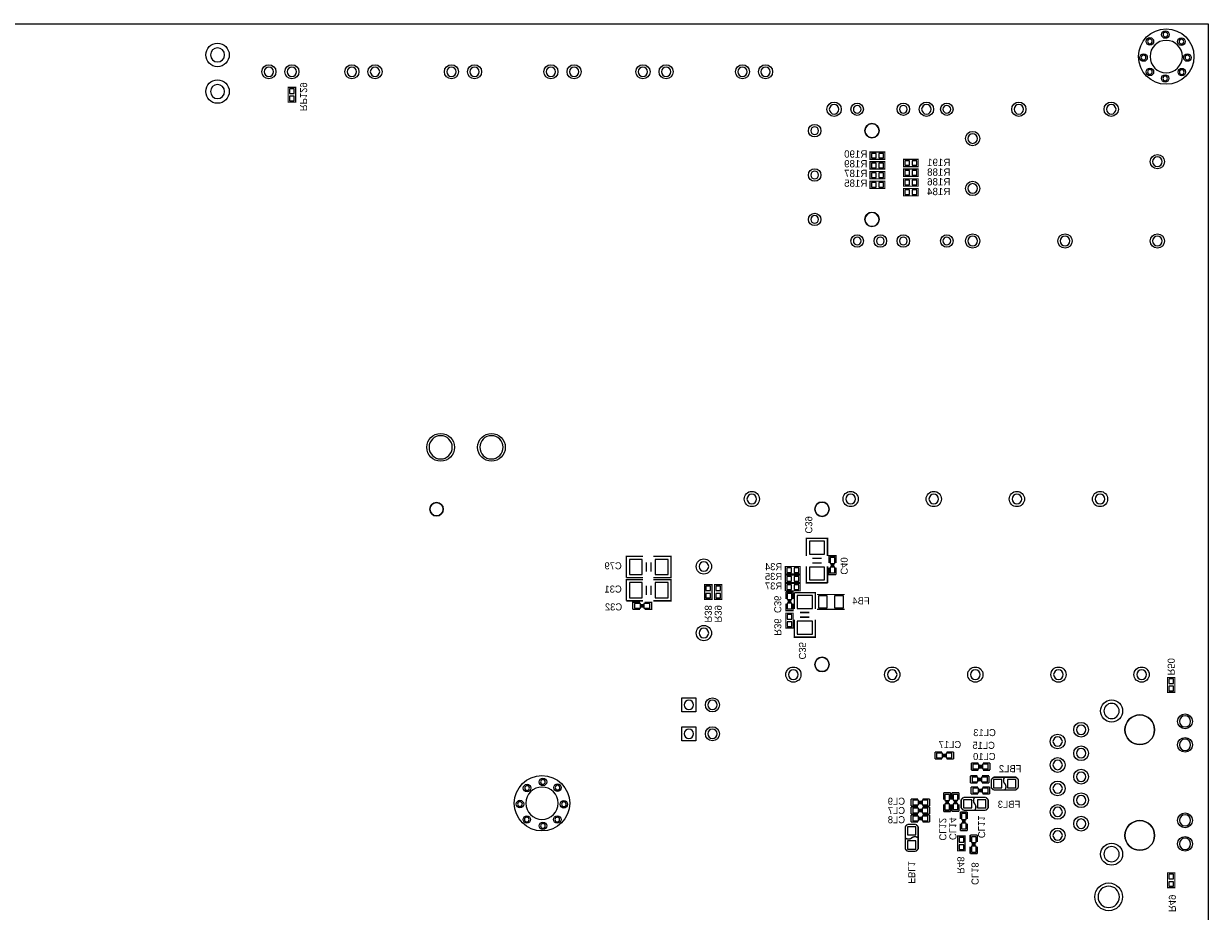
# Model space of a CAD drawing. Extents: x 0 to 254, y 0 to 180.
# Tile 4 of 4: x 126 to 254, y 84 to 180. Entities that reach past the tile are written whole.
import ezdxf

# ---------------------------------------------------------------- set-up
doc = ezdxf.new("R2010")
doc.units = 0
for name, color, linetype in [('BG_DRILLHOLE', 1, 'CONTINUOUS'), ('BG_OUTLINE', 2, 'CONTINUOUS'), ('PG_SILKSCREEN_BOTTOM', 6, 'CONTINUOUS'), ('PIN_BOTTOM', 8, 'CONTINUOUS'), ('RD_SILKSCREEN_BOTTOM', 7, 'CONTINUOUS')]:
    doc.layers.add(name, color=color, linetype=linetype)

msp = doc.modelspace()

# ---------------------------------------------------------------- linework, layer by layer
at = {"layer": 'BG_DRILLHOLE'}
for points in [[(247.93194, 178.42992, 1), (247.42394, 178.42992, 1)], [(251.19584, 176.784, 1), (247.69064, 176.784, 1)], [(249.60834, 179.16652, 1), (249.10034, 179.16652, 1)], [(251.33554, 178.40452, 1), (250.82754, 178.40452, 1)], [(147.497038, 176.962562, 1), (145.973038, 176.962562, 1)], [(247.24614, 176.67732, 1), (246.73814, 176.67732, 1)], [(251.99594, 176.67732, 1), (251.48794, 176.67732, 1)], [(152.80132, 175.146208, 1), (151.78532, 175.146208, 1)], [(155.30068, 175.146208, 1), (154.28468, 175.146208, 1)], [(161.793174, 175.146208, 1), (160.777174, 175.146208, 1)], [(164.292534, 175.146208, 1), (163.276534, 175.146208, 1)], [(172.567346, 175.146208, 1), (171.551346, 175.146208, 1)], [(175.066706, 175.146208, 1), (174.050706, 175.146208, 1)], [(183.341518, 175.146208, 1), (182.325518, 175.146208, 1)], [(185.840878, 175.146208, 1), (184.824878, 175.146208, 1)], [(193.303398, 175.146208, 1), (192.287398, 175.146208, 1)], [(195.802758, 175.146208, 1), (194.786758, 175.146208, 1)], [(204.07757, 175.146208, 1), (203.06157, 175.146208, 1)], [(206.57693, 175.146208, 1), (205.56093, 175.146208, 1)], [(247.93194, 175.12792, 1), (247.42394, 175.12792, 1)], [(249.58294, 174.41672, 1), (249.07494, 174.41672, 1)], [(251.38634, 175.10252, 1), (250.87834, 175.10252, 1)], [(147.497038, 173.002702, 1), (145.973038, 173.002702, 1)], [(214.008462, 171.087034, 1), (212.967062, 171.087034, 1)], [(216.408762, 171.087034, 1), (215.570562, 171.087034, 1)], [(221.407482, 171.087034, 1), (220.569282, 171.087034, 1)], [(224.008442, 171.087034, 1), (222.967042, 171.087034, 1)], [(226.109022, 171.087034, 1), (225.270822, 171.087034, 1)], [(234.008422, 171.087034, 1), (232.967022, 171.087034, 1)], [(244.008402, 171.087034, 1), (242.967002, 171.087034, 1)], [(218.351862, 168.768014, 1), (216.827862, 168.768014, 1)], [(211.808822, 168.768014, 1), (210.970622, 168.768014, 1)], [(229.009702, 167.917114, 1), (227.968302, 167.917114, 1)], [(249.009662, 165.417754, 1), (247.968262, 165.417754, 1)], [(211.808822, 163.967414, 1), (210.970622, 163.967414, 1)], [(229.009702, 162.517074, 1), (227.968302, 162.517074, 1)], [(211.808822, 159.166814, 1), (210.970622, 159.166814, 1)], [(218.351862, 159.166814, 1), (216.827862, 159.166814, 1)], [(216.408762, 156.837634, 1), (215.570562, 156.837634, 1)], [(218.908122, 156.837634, 1), (218.069922, 156.837634, 1)], [(221.407482, 156.837634, 1), (220.569282, 156.837634, 1)], [(226.109022, 156.837634, 1), (225.270822, 156.837634, 1)], [(229.009702, 156.837634, 1), (227.968302, 156.837634, 1)], [(239.009682, 156.837634, 1), (237.968282, 156.837634, 1)], [(249.009662, 156.837634, 1), (247.968262, 156.837634, 1)], [(172.150532, 134.514844, 1), (169.635932, 134.514844, 1)], [(177.650394, 134.514844, 1), (175.135794, 134.514844, 1)], [(171.170092, 127.81534, 1), (169.722292, 127.81534, 1)], [(205.099158, 128.921002, 1), (204.057758, 128.921002, 1)], [(212.953092, 127.820928, 1), (211.403692, 127.820928, 1)], [(215.799162, 128.921002, 1), (214.757762, 128.921002, 1)], [(224.799144, 128.921002, 1), (223.757744, 128.921002, 1)], [(233.799126, 128.921002, 1), (232.757726, 128.921002, 1)], [(242.799108, 128.921002, 1), (241.757708, 128.921002, 1)], [(199.909176, 121.621042, 1), (198.867776, 121.621042, 1)], [(199.909176, 114.421158, 1), (198.867776, 114.421158, 1)], [(212.953092, 111.02086, 1), (211.403692, 111.02086, 1)], [(209.599022, 109.92104, 1), (208.557622, 109.92104, 1)], [(220.299026, 109.92104, 1), (219.257626, 109.92104, 1)], [(229.299008, 109.92104, 1), (228.257608, 109.92104, 1)], [(238.29899, 109.92104, 1), (237.25759, 109.92104, 1)], [(247.298972, 109.92104, 1), (246.257572, 109.92104, 1)], [(198.27875, 106.650282, 1), (197.26275, 106.650282, 1)], [(200.81875, 106.650282, 1), (199.80275, 106.650282, 1)], [(244.355366, 105.987088, 1), (242.704366, 105.987088, 1)], [(248.180606, 103.957628, 1), (244.980206, 103.957628, 1)], [(252.089666, 104.866948, 1), (250.870466, 104.866948, 1)], [(198.27875, 103.522018, 1), (197.26275, 103.522018, 1)], [(200.81875, 103.522018, 1), (199.80275, 103.522018, 1)], [(240.738406, 103.957628, 1), (239.722406, 103.957628, 1)], [(238.198406, 102.687628, 1), (237.182406, 102.687628, 1)], [(252.089666, 102.326948, 1), (250.870466, 102.326948, 1)], [(240.738406, 101.417628, 1), (239.722406, 101.417628, 1)], [(238.198406, 100.147628, 1), (237.182406, 100.147628, 1)], [(240.738406, 98.877628, 1), (239.722406, 98.877628, 1)], [(180.49748, 97.6503, 1), (179.98948, 97.6503, 1)], [(183.6166, 96.012, 1), (180.1114, 96.012, 1)], [(182.22468, 98.3107, 1), (181.71668, 98.3107, 1)], [(183.79948, 97.7011, 1), (183.29148, 97.7011, 1)], [(238.198406, 97.607628, 1), (237.182406, 97.607628, 1)], [(240.738406, 96.337628, 1), (239.722406, 96.337628, 1)], [(179.73548, 95.9231, 1), (179.22748, 95.9231, 1)], [(184.48528, 95.8977, 1), (183.97728, 95.8977, 1)], [(238.198406, 95.067628, 1), (237.182406, 95.067628, 1)], [(180.47208, 94.2467, 1), (179.96408, 94.2467, 1)], [(182.22468, 93.5609, 1), (181.71668, 93.5609, 1)], [(183.77408, 94.2467, 1), (183.26608, 94.2467, 1)], [(240.738406, 93.797628, 1), (239.722406, 93.797628, 1)], [(248.180606, 92.527628, 1), (244.980206, 92.527628, 1)], [(252.089666, 94.158308, 1), (250.870466, 94.158308, 1)], [(238.198406, 92.527628, 1), (237.182406, 92.527628, 1)], [(244.355366, 90.498168, 1), (242.704366, 90.498168, 1)], [(252.089666, 91.618308, 1), (250.870466, 91.618308, 1)], [(244.375686, 85.88121, 1), (242.064286, 85.88121, 1)]]:
    msp.add_lwpolyline(points, format="xyb", close=True, dxfattribs=at)
at = {"layer": 'BG_OUTLINE'}
msp.add_lwpolyline([(0, 180.34), (254, 180.34), (254, 0), (0, 0)], close=True, dxfattribs=at)
at = {"layer": 'PG_SILKSCREEN_BOTTOM'}
for points, const_width in [([(154.38882, 173.4566), (155.18638, 173.4566), (155.18638, 171.8564), (154.38882, 171.8564), (154.38882, 173.4566)], 0.127), ([(217.373708, 165.664642), (217.373708, 166.462202), (218.973908, 166.462202), (218.973908, 165.664642), (217.373708, 165.664642)], 0.127), ([(217.373708, 164.613082), (217.373708, 165.410642), (218.973908, 165.410642), (218.973908, 164.613082), (217.373708, 164.613082)], 0.127), ([(222.594424, 165.668706), (222.594424, 164.871146), (220.994224, 164.871146), (220.994224, 165.668706), (222.594424, 165.668706)], 0.127), ([(217.373708, 163.561522), (217.373708, 164.359082), (218.973908, 164.359082), (218.973908, 163.561522), (217.373708, 163.561522)], 0.127), ([(222.594424, 164.617146), (222.594424, 163.819586), (220.994224, 163.819586), (220.994224, 164.617146), (222.594424, 164.617146)], 0.127), ([(217.373708, 162.509962), (217.373708, 163.307522), (218.973908, 163.307522), (218.973908, 162.509962), (217.373708, 162.509962)], 0.127), ([(222.594424, 163.565586), (222.594424, 162.768026), (220.994224, 162.768026), (220.994224, 163.565586), (222.594424, 163.565586)], 0.127), ([(222.594424, 162.514026), (222.594424, 161.716466), (220.994224, 161.716466), (220.994224, 162.514026), (222.594424, 162.514026)], 0.127), ([(212.7758, 122.769884), (212.7758, 124.674884), (210.4898, 124.674884), (210.4898, 122.769884)], 0.1524), ([(192.786, 122.7074), (191.008, 122.7074), (191.008, 120.4214)], 0.1524), ([(193.167, 121.0564), (193.167, 122.0724)], 0.1524), ([(193.675, 121.0564), (193.675, 122.0724)], 0.1524), ([(193.929, 120.4214), (195.834, 120.4214), (195.834, 122.7074), (193.929, 122.7074)], 0.1524), ([(212.1408, 122.515884), (211.1248, 122.515884)], 0.1524), ([(212.1408, 122.007884), (211.1248, 122.007884)], 0.1524), ([(213.6902, 122.007884), (213.6902, 122.769884), (212.9282, 122.769884), (212.9282, 122.007884)], 0.1524), ([(213.5124, 121.830084), (213.106, 121.830084)], 0.1524), ([(209.8167, 121.619772), (209.8167, 120.822212), (208.2165, 120.822212), (208.2165, 121.619772), (209.8167, 121.619772)], 0.127), ([(209.8167, 120.693688), (209.8167, 119.896128), (208.2165, 119.896128), (208.2165, 120.693688), (209.8167, 120.693688)], 0.127), ([(210.4898, 121.626884), (210.4898, 119.848884), (212.7758, 119.848884)], 0.1524), ([(212.7758, 119.848884), (212.7758, 121.626884)], 0.1524), ([(212.9282, 121.499884), (212.9282, 120.737884), (213.6902, 120.737884)], 0.1524), ([(213.5124, 121.677684), (213.106, 121.677684)], 0.1524), ([(213.6902, 120.737884), (213.6902, 121.499884)], 0.1524), ([(191.008, 120.4214), (192.786, 120.4214)], 0.1524), ([(192.786, 120.194832), (191.008, 120.194832), (191.008, 117.908832)], 0.1524), ([(193.167, 118.543832), (193.167, 119.559832)], 0.1524), ([(193.675, 118.543832), (193.675, 119.559832)], 0.1524), ([(193.929, 117.908832), (195.834, 117.908832), (195.834, 120.194832), (193.929, 120.194832)], 0.1524), ([(200.266554, 118.060724), (199.468994, 118.060724), (199.468994, 119.660924), (200.266554, 119.660924), (200.266554, 118.060724)], 0.127), ([(201.33818, 118.060724), (200.54062, 118.060724), (200.54062, 119.660924), (201.33818, 119.660924), (201.33818, 118.060724)], 0.127), ([(209.8167, 119.785384), (209.8167, 118.987824), (208.2165, 118.987824), (208.2165, 119.785384), (209.8167, 119.785384)], 0.127), ([(209.035904, 118.110508), (209.035904, 118.872508), (208.273904, 118.872508)], 0.1524), ([(208.273904, 118.872508), (208.273904, 118.110508)], 0.1524), ([(208.451704, 117.932708), (208.858104, 117.932708)], 0.1524), ([(211.455, 117.024404), (211.455, 118.802404), (209.169, 118.802404)], 0.1524), ([(209.169, 118.802404), (209.169, 117.024404)], 0.1524), ([(211.646516, 118.586504), (214.648796, 118.586504)], 0.127), ([(191.008, 117.908832), (192.786, 117.908832)], 0.1524), ([(192.4558, 117.756432), (191.6938, 117.756432), (191.6938, 116.994432)], 0.1524), ([(191.6938, 116.994432), (192.4558, 116.994432)], 0.1524), ([(192.6336, 117.172232), (192.6336, 117.578632)], 0.1524), ([(192.786, 117.172232), (192.786, 117.578632)], 0.1524), ([(192.9638, 116.994432), (193.7258, 116.994432), (193.7258, 117.756432), (192.9638, 117.756432)], 0.1524), ([(208.273904, 117.602508), (208.273904, 116.840508), (209.035904, 116.840508), (209.035904, 117.602508)], 0.1524), ([(208.451704, 117.780308), (208.858104, 117.780308)], 0.1524), ([(209.804, 116.643404), (210.82, 116.643404)], 0.1524), ([(214.648796, 116.986304), (211.646516, 116.986304)], 0.127), ([(209.05978, 114.973608), (208.26222, 114.973608), (208.26222, 116.573808), (209.05978, 116.573808), (209.05978, 114.973608)], 0.127), ([(209.169, 115.881404), (209.169, 113.976404), (211.455, 113.976404), (211.455, 115.881404)], 0.1524), ([(209.804, 116.135404), (210.82, 116.135404)], 0.1524), ([(249.579384, 109.614208), (250.376944, 109.614208), (250.376944, 108.014008), (249.579384, 108.014008), (249.579384, 109.614208)], 0.127), ([(224.397316, 101.561138), (224.397316, 100.799138)], 0.1524), ([(225.159316, 101.561138), (224.397316, 101.561138)], 0.1524), ([(225.337116, 100.976938), (225.337116, 101.383338)], 0.1524), ([(225.489516, 100.976938), (225.489516, 101.383338)], 0.1524), ([(226.429316, 101.561138), (225.667316, 101.561138)], 0.1524), ([(226.429316, 100.799138), (226.429316, 101.561138)], 0.1524), ([(224.397316, 100.799138), (225.159316, 100.799138)], 0.1524), ([(225.667316, 100.799138), (226.429316, 100.799138)], 0.1524), ([(228.334316, 100.349558), (228.334316, 99.587558)], 0.1524), ([(229.096316, 100.349558), (228.334316, 100.349558)], 0.1524), ([(229.274116, 99.765358), (229.274116, 100.171758)], 0.1524), ([(229.426516, 99.765358), (229.426516, 100.171758)], 0.1524), ([(230.366316, 100.349558), (229.604316, 100.349558)], 0.1524), ([(230.366316, 99.587558), (230.366316, 100.349558)], 0.1524), ([(228.238812, 98.969576), (228.238812, 98.207576)], 0.1524), ([(229.000812, 98.969576), (228.238812, 98.969576)], 0.1524), ([(228.334316, 99.587558), (229.096316, 99.587558)], 0.1524), ([(229.178612, 98.385376), (229.178612, 98.791776)], 0.1524), ([(229.331012, 98.385376), (229.331012, 98.791776)], 0.1524), ([(230.270812, 98.969576), (229.508812, 98.969576)], 0.1524), ([(229.604316, 99.587558), (230.366316, 99.587558)], 0.1524), ([(230.270812, 98.207576), (230.270812, 98.969576)], 0.1524), ([(230.498396, 98.577908), (230.752396, 98.831908)], 0.1524), ([(230.752396, 98.831908), (233.165396, 98.831908)], 0.1524), ([(233.165396, 98.831908), (233.419396, 98.577908)], 0.1524), ([(228.238812, 98.207576), (229.000812, 98.207576)], 0.1524), ([(228.308916, 97.767902), (228.308916, 97.005902)], 0.1524), ([(229.070916, 97.767902), (228.308916, 97.767902)], 0.1524), ([(229.248716, 97.183702), (229.248716, 97.590102)], 0.1524), ([(229.401116, 97.183702), (229.401116, 97.590102)], 0.1524), ([(229.508812, 98.207576), (230.270812, 98.207576)], 0.1524), ([(230.340916, 97.767902), (229.578916, 97.767902)], 0.1524), ([(230.340916, 97.005902), (230.340916, 97.767902)], 0.1524), ([(230.498396, 97.688908), (230.498396, 98.577908)], 0.1524), ([(230.752396, 97.434908), (230.498396, 97.688908)], 0.1524), ([(233.165396, 97.434908), (230.752396, 97.434908)], 0.1524), ([(233.419396, 97.688908), (233.165396, 97.434908)], 0.1524), ([(233.419396, 98.577908), (233.419396, 97.688908)], 0.1524), ([(221.806262, 96.480376), (221.806262, 95.718376)], 0.1524), ([(222.568262, 96.480376), (221.806262, 96.480376)], 0.1524), ([(222.746062, 96.302576), (222.746062, 95.896176)], 0.1524), ([(222.898462, 96.302576), (222.898462, 95.896176)], 0.1524), ([(223.838262, 96.480376), (223.076262, 96.480376)], 0.1524), ([(223.838262, 95.718376), (223.838262, 96.480376)], 0.1524), ([(225.34499, 97.142554), (225.34499, 96.380554)], 0.1524), ([(226.10699, 97.142554), (225.34499, 97.142554)], 0.1524), ([(225.52279, 96.202754), (225.92919, 96.202754)], 0.1524), ([(226.10699, 96.380554), (226.10699, 97.142554)], 0.1524), ([(226.25431, 97.154746), (226.25431, 96.392746)], 0.1524), ([(227.01631, 97.154746), (226.25431, 97.154746)], 0.1524), ([(226.43211, 96.214946), (226.83851, 96.214946)], 0.1524), ([(227.01631, 96.392746), (227.01631, 97.154746)], 0.1524), ([(227.247196, 96.393508), (227.501196, 96.647508)], 0.1524), ([(227.247196, 95.504508), (227.247196, 96.393508)], 0.1524), ([(227.501196, 96.647508), (229.914196, 96.647508)], 0.1524), ([(228.308916, 97.005902), (229.070916, 97.005902)], 0.1524), ([(229.578916, 97.005902), (230.340916, 97.005902)], 0.1524), ([(229.914196, 96.647508), (230.168196, 96.393508)], 0.1524), ([(230.168196, 96.393508), (230.168196, 95.504508)], 0.1524), ([(221.806262, 95.718376), (222.568262, 95.718376)], 0.1524), ([(221.806262, 95.598488), (221.806262, 94.836488)], 0.1524), ([(222.568262, 95.598488), (221.806262, 95.598488)], 0.1524), ([(221.806262, 94.836488), (222.568262, 94.836488)], 0.1524), ([(222.746062, 95.420688), (222.746062, 95.014288)], 0.1524), ([(222.898462, 95.420688), (222.898462, 95.014288)], 0.1524), ([(223.076262, 95.718376), (223.838262, 95.718376)], 0.1524), ([(223.838262, 95.598488), (223.076262, 95.598488)], 0.1524), ([(223.076262, 94.836488), (223.838262, 94.836488)], 0.1524), ([(223.838262, 94.836488), (223.838262, 95.598488)], 0.1524), ([(225.34499, 95.872554), (225.34499, 95.110554)], 0.1524), ([(225.34499, 95.110554), (226.10699, 95.110554)], 0.1524), ([(225.52279, 96.050354), (225.92919, 96.050354)], 0.1524), ([(226.10699, 95.110554), (226.10699, 95.872554)], 0.1524), ([(226.25431, 95.884746), (226.25431, 95.122746)], 0.1524), ([(226.25431, 95.122746), (227.01631, 95.122746)], 0.1524), ([(226.43211, 96.062546), (226.83851, 96.062546)], 0.1524), ([(227.01631, 95.122746), (227.01631, 95.884746)], 0.1524), ([(227.154232, 95.0722), (227.154232, 94.3102)], 0.1524), ([(227.916232, 95.0722), (227.154232, 95.0722)], 0.1524), ([(227.501196, 95.250508), (227.247196, 95.504508)], 0.1524), ([(229.914196, 95.250508), (227.501196, 95.250508)], 0.1524), ([(227.916232, 94.3102), (227.916232, 95.0722)], 0.1524), ([(230.168196, 95.504508), (229.914196, 95.250508)], 0.1524), ([(221.19209, 93.467174), (221.44609, 93.721174)], 0.1524), ([(221.44609, 93.721174), (222.33509, 93.721174)], 0.1524), ([(221.806262, 94.736412), (221.806262, 93.974412)], 0.1524), ([(222.568262, 94.736412), (221.806262, 94.736412)], 0.1524), ([(221.806262, 93.974412), (222.568262, 93.974412)], 0.1524), ([(222.33509, 93.721174), (222.58909, 93.467174)], 0.1524), ([(222.746062, 94.558612), (222.746062, 94.152212)], 0.1524), ([(222.898462, 94.558612), (222.898462, 94.152212)], 0.1524), ([(223.838262, 94.736412), (223.076262, 94.736412)], 0.1524), ([(223.076262, 93.974412), (223.838262, 93.974412)], 0.1524), ([(223.838262, 93.974412), (223.838262, 94.736412)], 0.1524), ([(227.154232, 93.8022), (227.154232, 93.0402)], 0.1524), ([(227.738432, 94.1324), (227.332032, 94.1324)], 0.1524), ([(227.738432, 93.98), (227.332032, 93.98)], 0.1524), ([(227.916232, 93.0402), (227.916232, 93.8022)], 0.1524), ([(221.19209, 91.054174), (221.19209, 93.467174)], 0.1524), ([(222.58909, 93.467174), (222.58909, 91.054174)], 0.1524), ([(226.868736, 92.465906), (227.666296, 92.465906), (227.666296, 90.865706), (226.868736, 90.865706), (226.868736, 92.465906)], 0.127), ([(227.154232, 93.0402), (227.916232, 93.0402)], 0.1524), ([(228.219762, 92.572586), (228.219762, 91.810586)], 0.1524), ([(228.981762, 92.572586), (228.219762, 92.572586)], 0.1524), ([(228.981762, 91.810586), (228.981762, 92.572586)], 0.1524), ([(221.44609, 90.800174), (221.19209, 91.054174)], 0.1524), ([(222.58909, 91.054174), (222.33509, 90.800174)], 0.1524), ([(228.219762, 91.302586), (228.219762, 90.540586)], 0.1524), ([(228.803962, 91.632786), (228.397562, 91.632786)], 0.1524), ([(228.803962, 91.480386), (228.397562, 91.480386)], 0.1524), ([(228.981762, 90.540586), (228.981762, 91.302586)], 0.1524), ([(222.33509, 90.800174), (221.44609, 90.800174)], 0.1524), ([(228.219762, 90.540586), (228.981762, 90.540586)], 0.1524), ([(250.376944, 86.871048), (249.579384, 86.871048), (249.579384, 88.471248), (250.376944, 88.471248), (250.376944, 86.871048)], 0.127)]:
    msp.add_lwpolyline(points, dxfattribs=dict(at, const_width=const_width))
at = {"layer": 'PG_SILKSCREEN_BOTTOM', "const_width": 0.1524}
for points in [[(231.958896, 98.831908, 0.366409), (231.958896, 98.133154)], [(231.958896, 98.133154), (231.958896, 98.133408, -0.366409), (231.958896, 97.434654)], [(228.707696, 96.647508, 0.366409), (228.707696, 95.948754)], [(228.707696, 95.948754), (228.707696, 95.949008, -0.366409), (228.707696, 95.250254)], [(221.890844, 92.260674), (221.89059, 92.260674, -0.366409), (222.589344, 92.260674)], [(221.19209, 92.260674, 0.366409), (221.890844, 92.260674)]]:
    msp.add_lwpolyline(points, format="xyb", dxfattribs=at)
at = {"layer": 'PIN_BOTTOM'}
for points in [[(154.53741, 172.80509), (155.03779, 172.80509), (155.03779, 173.30547), (154.53741, 173.30547)], [(154.53741, 172.00753), (155.03779, 172.00753), (155.03779, 172.50791), (154.53741, 172.50791)], [(218.025218, 165.813232), (218.025218, 166.313612), (217.524838, 166.313612), (217.524838, 165.813232)], [(218.822778, 165.813232), (218.822778, 166.313612), (218.322398, 166.313612), (218.322398, 165.813232)], [(221.145354, 165.520116), (221.145354, 165.019736), (221.645734, 165.019736), (221.645734, 165.520116)], [(221.942914, 165.520116), (221.942914, 165.019736), (222.443294, 165.019736), (222.443294, 165.520116)], [(218.025218, 164.761672), (218.025218, 165.262052), (217.524838, 165.262052), (217.524838, 164.761672)], [(218.025218, 163.710112), (218.025218, 164.210492), (217.524838, 164.210492), (217.524838, 163.710112)], [(218.822778, 164.761672), (218.822778, 165.262052), (218.322398, 165.262052), (218.322398, 164.761672)], [(218.822778, 163.710112), (218.822778, 164.210492), (218.322398, 164.210492), (218.322398, 163.710112)], [(221.145354, 164.468556), (221.145354, 163.968176), (221.645734, 163.968176), (221.645734, 164.468556)], [(221.942914, 164.468556), (221.942914, 163.968176), (222.443294, 163.968176), (222.443294, 164.468556)], [(218.025218, 162.658552), (218.025218, 163.158932), (217.524838, 163.158932), (217.524838, 162.658552)], [(218.822778, 162.658552), (218.822778, 163.158932), (218.322398, 163.158932), (218.322398, 162.658552)], [(221.145354, 163.416996), (221.145354, 162.916616), (221.645734, 162.916616), (221.645734, 163.416996)], [(221.942914, 163.416996), (221.942914, 162.916616), (222.443294, 162.916616), (222.443294, 163.416996)], [(221.145354, 162.365436), (221.145354, 161.865056), (221.645734, 161.865056), (221.645734, 162.365436)], [(221.942914, 162.365436), (221.942914, 161.865056), (222.443294, 161.865056), (222.443294, 162.365436)], [(210.8073, 122.960384), (212.4583, 122.960384), (212.4583, 124.357384), (210.8073, 124.357384)], [(191.3255, 122.3899), (191.3255, 120.7389), (192.7225, 120.7389), (192.7225, 122.3899)], [(194.1195, 122.3899), (194.1195, 120.7389), (195.5165, 120.7389), (195.5165, 122.3899)], [(213.0552, 121.944384), (213.5632, 121.944384), (213.5632, 122.579384), (213.0552, 122.579384)], [(208.36763, 121.471182), (208.36763, 120.970802), (208.86801, 120.970802), (208.86801, 121.471182)], [(209.16519, 121.471182), (209.16519, 120.970802), (209.66557, 120.970802), (209.66557, 121.471182)], [(210.8073, 120.166384), (212.4583, 120.166384), (212.4583, 121.563384), (210.8073, 121.563384)], [(213.0552, 120.928384), (213.5632, 120.928384), (213.5632, 121.563384), (213.0552, 121.563384)], [(191.3255, 119.877332), (191.3255, 118.226332), (192.7225, 118.226332), (192.7225, 119.877332)], [(194.1195, 119.877332), (194.1195, 118.226332), (195.5165, 118.226332), (195.5165, 119.877332)], [(200.117964, 119.509794), (199.617584, 119.509794), (199.617584, 119.009414), (200.117964, 119.009414)], [(201.18959, 119.509794), (200.68921, 119.509794), (200.68921, 119.009414), (201.18959, 119.009414)], [(208.36763, 120.545098), (208.36763, 120.044718), (208.86801, 120.044718), (208.86801, 120.545098)], [(208.36763, 119.636794), (208.36763, 119.136414), (208.86801, 119.136414), (208.86801, 119.636794)], [(209.16519, 120.545098), (209.16519, 120.044718), (209.66557, 120.044718), (209.66557, 120.545098)], [(209.16519, 119.636794), (209.16519, 119.136414), (209.66557, 119.136414), (209.66557, 119.636794)], [(200.117964, 118.712234), (199.617584, 118.712234), (199.617584, 118.211854), (200.117964, 118.211854)], [(201.18959, 118.712234), (200.68921, 118.712234), (200.68921, 118.211854), (201.18959, 118.211854)], [(208.908904, 118.682008), (208.400904, 118.682008), (208.400904, 118.047008), (208.908904, 118.047008)], [(211.1375, 118.484904), (209.4865, 118.484904), (209.4865, 117.087904), (211.1375, 117.087904)], [(212.748876, 117.136164), (212.748876, 118.436644), (211.798916, 118.436644), (211.798916, 117.136164)], [(214.496396, 117.136164), (214.496396, 118.436644), (213.546436, 118.436644), (213.546436, 117.136164)], [(191.8843, 117.629432), (191.8843, 117.121432), (192.5193, 117.121432), (192.5193, 117.629432)], [(192.9003, 117.629432), (192.9003, 117.121432), (193.5353, 117.121432), (193.5353, 117.629432)], [(208.908904, 117.666008), (208.400904, 117.666008), (208.400904, 117.031008), (208.908904, 117.031008)], [(208.91119, 116.422678), (208.41081, 116.422678), (208.41081, 115.922298), (208.91119, 115.922298)], [(208.91119, 115.625118), (208.41081, 115.625118), (208.41081, 115.124738), (208.91119, 115.124738)], [(211.1375, 115.690904), (209.4865, 115.690904), (209.4865, 114.293904), (211.1375, 114.293904)], [(249.727974, 108.962698), (250.228354, 108.962698), (250.228354, 109.463078), (249.727974, 109.463078)], [(249.727974, 108.165138), (250.228354, 108.165138), (250.228354, 108.665518), (249.727974, 108.665518)], [(197.00875, 105.888282), (197.00875, 107.412282), (198.53275, 107.412282), (198.53275, 105.888282)], [(197.00875, 102.760018), (197.00875, 104.284018), (198.53275, 104.284018), (198.53275, 102.760018)], [(224.587816, 101.434138), (224.587816, 100.926138), (225.222816, 100.926138), (225.222816, 101.434138)], [(225.603816, 101.434138), (225.603816, 100.926138), (226.238816, 100.926138), (226.238816, 101.434138)], [(228.524816, 100.222558), (228.524816, 99.714558), (229.159816, 99.714558), (229.159816, 100.222558)], [(229.540816, 100.222558), (229.540816, 99.714558), (230.175816, 99.714558), (230.175816, 100.222558)], [(228.429312, 98.842576), (228.429312, 98.334576), (229.064312, 98.334576), (229.064312, 98.842576)], [(229.445312, 98.842576), (229.445312, 98.334576), (230.080312, 98.334576), (230.080312, 98.842576)], [(228.499416, 97.640902), (228.499416, 97.132902), (229.134416, 97.132902), (229.134416, 97.640902)], [(229.515416, 97.640902), (229.515416, 97.132902), (230.150416, 97.132902), (230.150416, 97.640902)], [(230.752396, 98.577908), (230.752396, 97.688908), (231.641396, 97.688908), (231.641396, 98.577908)], [(232.276396, 98.577908), (232.276396, 97.688908), (233.165396, 97.688908), (233.165396, 98.577908)], [(222.631762, 95.845376), (222.631762, 96.353376), (221.996762, 96.353376), (221.996762, 95.845376)], [(223.647762, 95.845376), (223.647762, 96.353376), (223.012762, 96.353376), (223.012762, 95.845376)], [(225.97999, 96.952054), (225.47199, 96.952054), (225.47199, 96.317054), (225.97999, 96.317054)], [(226.88931, 96.964246), (226.38131, 96.964246), (226.38131, 96.329246), (226.88931, 96.329246)], [(227.501196, 96.393508), (227.501196, 95.504508), (228.390196, 95.504508), (228.390196, 96.393508)], [(229.025196, 96.393508), (229.025196, 95.504508), (229.914196, 95.504508), (229.914196, 96.393508)], [(222.631762, 94.963488), (222.631762, 95.471488), (221.996762, 95.471488), (221.996762, 94.963488)], [(223.647762, 94.963488), (223.647762, 95.471488), (223.012762, 95.471488), (223.012762, 94.963488)], [(225.97999, 95.936054), (225.47199, 95.936054), (225.47199, 95.301054), (225.97999, 95.301054)], [(226.88931, 95.948246), (226.38131, 95.948246), (226.38131, 95.313246), (226.88931, 95.313246)], [(222.631762, 94.101412), (222.631762, 94.609412), (221.996762, 94.609412), (221.996762, 94.101412)], [(223.647762, 94.101412), (223.647762, 94.609412), (223.012762, 94.609412), (223.012762, 94.101412)], [(227.281232, 94.2467), (227.789232, 94.2467), (227.789232, 94.8817), (227.281232, 94.8817)], [(227.281232, 93.2307), (227.789232, 93.2307), (227.789232, 93.8657), (227.281232, 93.8657)], [(221.44609, 92.578174), (222.33509, 92.578174), (222.33509, 93.467174), (221.44609, 93.467174)], [(228.346762, 91.747086), (228.854762, 91.747086), (228.854762, 92.382086), (228.346762, 92.382086)], [(221.44609, 91.054174), (222.33509, 91.054174), (222.33509, 91.943174), (221.44609, 91.943174)], [(227.017326, 91.814396), (227.517706, 91.814396), (227.517706, 92.314776), (227.017326, 92.314776)], [(227.017326, 91.016836), (227.517706, 91.016836), (227.517706, 91.517216), (227.017326, 91.517216)], [(228.346762, 90.731086), (228.854762, 90.731086), (228.854762, 91.366086), (228.346762, 91.366086)], [(250.228354, 88.320118), (249.727974, 88.320118), (249.727974, 87.819738), (250.228354, 87.819738)], [(250.228354, 87.522558), (249.727974, 87.522558), (249.727974, 87.022178), (250.228354, 87.022178)]]:
    msp.add_lwpolyline(points, close=True, dxfattribs=at)
for centre, radius in [((249.44324, 176.784), 2.9972), ((249.35434, 179.16652), 0.4064), ((247.67794, 178.42992), 0.4064), ((251.08154, 178.40452), 0.4064), ((146.735038, 176.962562), 1.27), ((246.99214, 176.67732), 0.4064), ((251.74194, 176.67732), 0.4064), ((152.29332, 175.146208), 0.762), ((154.79268, 175.146208), 0.762), ((161.285174, 175.146208), 0.762), ((163.784534, 175.146208), 0.762), ((172.059346, 175.146208), 0.762), ((174.558706, 175.146208), 0.762), ((182.833518, 175.146208), 0.762), ((185.332878, 175.146208), 0.762), ((192.795398, 175.146208), 0.762), ((195.294758, 175.146208), 0.762), ((203.56957, 175.146208), 0.762), ((206.06893, 175.146208), 0.762), ((247.67794, 175.12792), 0.4064), ((249.32894, 174.41672), 0.4064), ((251.13234, 175.10252), 0.4064), ((146.735038, 173.002702), 1.27), ((213.487762, 171.087034), 0.7747), ((223.487742, 171.087034), 0.7747), ((233.487722, 171.087034), 0.7747), ((243.487702, 171.087034), 0.7747), ((215.989662, 171.087034), 0.6731), ((220.988382, 171.087034), 0.6731), ((225.689922, 171.087034), 0.6731), ((211.389722, 168.768014), 0.6731), ((217.589862, 168.768014), 0.7747), ((228.489002, 167.917114), 0.7747), ((248.488962, 165.417754), 0.7747), ((211.389722, 163.967414), 0.6731), ((228.489002, 162.517074), 0.7747), ((211.389722, 159.166814), 0.6731), ((217.589862, 159.166814), 0.7747), ((215.989662, 156.837634), 0.6731), ((218.489022, 156.837634), 0.6731), ((220.988382, 156.837634), 0.6731), ((225.689922, 156.837634), 0.6731), ((228.489002, 156.837634), 0.7747), ((238.488982, 156.837634), 0.7747), ((248.488962, 156.837634), 0.7747), ((170.893232, 134.514844), 1.4986), ((176.393094, 134.514844), 1.4986), ((204.578458, 128.921002), 0.8255), ((215.278462, 128.921002), 0.8255), ((224.278444, 128.921002), 0.8255), ((233.278426, 128.921002), 0.8255), ((242.278408, 128.921002), 0.8255), ((170.446192, 127.81534), 0.7239), ((212.178392, 127.820928), 0.7747), ((199.388476, 121.621042), 0.8255), ((199.388476, 114.421158), 0.8255), ((212.178392, 111.02086), 0.7747), ((209.078322, 109.92104), 0.8255), ((219.778326, 109.92104), 0.8255), ((228.778308, 109.92104), 0.8255), ((237.77829, 109.92104), 0.8255), ((246.778272, 109.92104), 0.8255), ((200.31075, 106.650282), 0.762), ((243.529866, 105.987088), 1.1938), ((246.580406, 103.957628), 1.6002), ((251.480066, 104.866948), 0.8001), ((200.31075, 103.522018), 0.762), ((240.230406, 103.957628), 0.8001), ((237.690406, 102.687628), 0.8001), ((251.480066, 102.326948), 0.8001), ((240.230406, 101.417628), 0.8001), ((237.690406, 100.147628), 0.8001), ((181.864, 96.012), 2.9972), ((240.230406, 98.877628), 0.8001), ((180.24348, 97.6503), 0.4064), ((181.97068, 98.3107), 0.4064), ((183.54548, 97.7011), 0.4064), ((237.690406, 97.607628), 0.8001), ((179.48148, 95.9231), 0.4064), ((184.23128, 95.8977), 0.4064), ((240.230406, 96.337628), 0.8001), ((237.690406, 95.067628), 0.8001), ((251.480066, 94.158308), 0.8001), ((180.21808, 94.2467), 0.4064), ((181.97068, 93.5609), 0.4064), ((183.52008, 94.2467), 0.4064), ((240.230406, 93.797628), 0.8001), ((246.580406, 92.527628), 1.6002), ((237.690406, 92.527628), 0.8001), ((251.480066, 91.618308), 0.8001), ((243.529866, 90.498168), 1.1938), ((243.219986, 85.88121), 1.4986)]:
    msp.add_circle(centre, radius, dxfattribs=at)

# ---------------------------------------------------------------- texts
at = {"layer": 'RD_SILKSCREEN_BOTTOM', "text_generation_flag": 2, "width": 1.003333}
for s, p in [('RP129', (155.6766, 170.868848)), ('C39', (210.3628, 125.18263)), ('C40', (214.1982, 120.73763)), ('C36', (207.003904, 116.586254)), ('R38', (199.486774, 115.55857)), ('R39', (200.5584, 115.55857)), ('R36', (207.01, 114.122454)), ('C35', (209.677, 111.56315)), ('R50', (249.597164, 109.829854)), ('CL12', (224.877122, 91.96705)), ('CL14', (225.968306, 92.025216)), ('CL11', (229.07752, 92.229432)), ('R48', (226.827588, 88.359996)), ('FBL1', (221.50959, 87.300308)), ('CL18', (228.365558, 87.17026)), ('R49', (249.724164, 84.241894))]:
    msp.add_text(s, height=0.762, rotation=270, dxfattribs=at).set_placement(p)
at = {"layer": 'RD_SILKSCREEN_BOTTOM', "text_generation_flag": 2}
for s, p in [('R190', (217.091768, 165.852602)), ('R189', (217.091768, 164.801042)), ('R191', (226.076764, 164.947346)), ('R187', (217.091768, 163.749482)), ('R188', (226.076764, 163.895786)), ('R185', (217.091768, 162.697922)), ('R186', (226.076764, 162.844226)), ('R184', (226.076764, 161.792666))]:
    msp.add_text(s, height=0.7874, dxfattribs=at).set_placement(p)
at = {"layer": 'RD_SILKSCREEN_BOTTOM', "text_generation_flag": 2, "width": 1.003333}
for s, p in [('C79', (190.500254, 121.3104)), ('R34', (207.873854, 121.220992)), ('R35', (207.873854, 120.167908)), ('C31', (190.500254, 118.797832)), ('R37', (207.873854, 119.132604)), ('FB4', (217.33891, 117.532404)), ('C32', (190.551054, 116.867432)), ('CL13', (231.00157, 103.270558)), ('CL17', (227.2538, 101.981)), ('CL15', (230.906066, 101.890576)), ('CL10', (230.976424, 100.688902)), ('FBL2', (233.770424, 99.365308)), ('CL9', (221.171516, 95.845376)), ('FBL3', (233.646726, 95.512128)), ('CL7', (221.171516, 94.836488)), ('CL8', (221.171516, 93.847412))]:
    msp.add_text(s, height=0.762, dxfattribs=at).set_placement(p)

doc.saveas('drawing.dxf')
